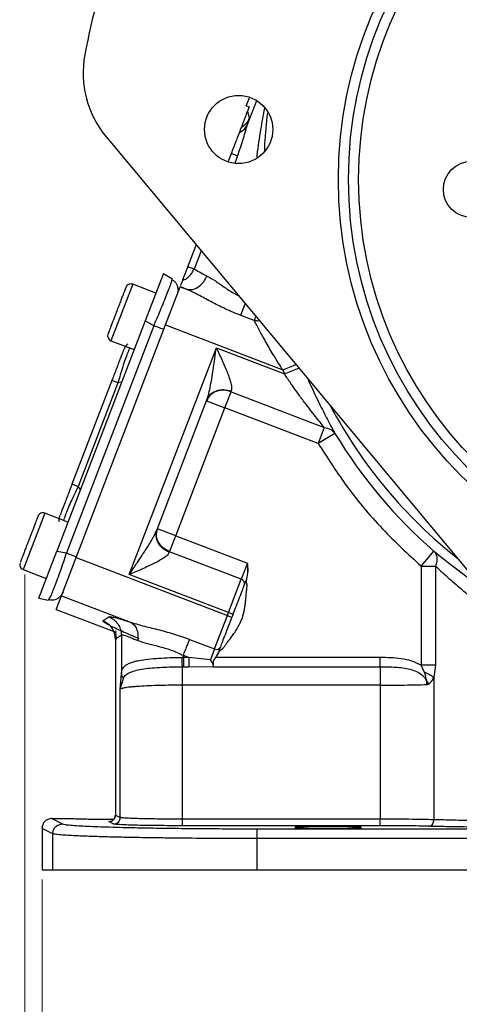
# Model space of a CAD drawing. Header units: inches. Extents: x 0.6 to 16.3, y 0.2 to 11.5.
# Tile 9 of 12: x 9.1 to 10.9, y 4 to 8. Entities that reach past the tile are written whole.
import ezdxf

# ---------------------------------------------------------------- set-up
doc = ezdxf.new("R2010")
doc.units = ezdxf.units.IN
doc.header["$MEASUREMENT"] = 0
doc.styles.add('SLDTEXTSTYLE0', font='TXT', dxfattribs={"width": 0.75})
doc.dimstyles.new('SLDDIMSTYLE1', dxfattribs={"dimtxt": 0.137795, "dimasz": 0.14, "dimexe": 0, "dimexo": 0.0625, "dimgap": 0.034449, "dimtad": 0, "dimdec": 1, "dimlfac": 1.5, "dimrnd": 1e-09, "dimzin": 12, "dimdsep": 46, "dimtxsty": 'SLDTEXTSTYLE0', "dimblk1": 'CLOSED', "dimblk2": 'CLOSED', "dimsah": 1, "dimcen": 0.09, "dimadec": 0, "dimazin": 3, "dimtfac": 1, "dimtdec": 1, "dimtofl": 0, "dimtmove": 0, "dimatfit": 3, "dimldrblk": 'CLOSED', "dimfxl": 0, "dimfrac": 2, "dimtolj": 1, "dimtzin": 12, "dimarcsym": 0})

# ---------------------------------------------------------------- blocks, each defined once
blk = doc.blocks.new('_Closed')
at = {"color": 0, "linetype": 'ByBlock', "lineweight": -2}
for p, q in [((-1, 0.166667), (0, 0)), ((-1, 0.166667), (-1, -0.166667)), ((0, 0), (-1, -0.166667)), ((0, 0), (-1, 0))]:
    blk.add_line(p, q, dxfattribs=at)
blk = doc.blocks.new('_D_2')
at = {"color": 7, "linetype": 'Continuous', "lineweight": 0}
for p, q in [((9.0903, 5.7404), (9.0903, 3.1849)), ((11.2433, 4.7912), (11.2433, 3.1849)), ((9.8949, 3.4227), (9.8529, 3.4227)), ((9.8529, 3.4227), (9.8529, 3.204)), ((10.0985, 3.4227), (10.1405, 3.4227)), ((10.1405, 3.4227), (10.1405, 3.204)), ((9.0903, 3.2243), (9.732, 3.2243)), ((11.2433, 3.2243), (10.2613, 3.2243)), ((9.8529, 3.204), (9.8949, 3.204)), ((10.1405, 3.204), (10.0985, 3.204))]:
    blk.add_line(p, q, dxfattribs=at)
at = {"color": 7, "linetype": 'Continuous', "lineweight": 18, "xscale": 0.14, "yscale": 0.14, "rotation": 180.0000000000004}
blk.add_blockref('_Closed', (9.0903, 3.2243, -0.768), dxfattribs=at)
at = {"color": 7, "linetype": 'Continuous', "lineweight": 18, "xscale": 0.14, "yscale": 0.14}
blk.add_blockref('_Closed', (11.2433, 3.2243, -0.768), dxfattribs=at)
at = {"color": 7, "linetype": 'Continuous', "lineweight": 18, "char_height": 0.1378, "attachment_point": 1, "style": 'SLDTEXTSTYLE0'}
for s, insert in [('82', (9.8949, 3.3816)), ('3.2', (9.8694, 3.1754))]:
    blk.add_mtext(s, dxfattribs=dict(at, insert=insert))
blk = doc.blocks.new('_D_3')
at = {"color": 7, "linetype": 'Continuous', "lineweight": 0}
for p, q in [((11.2433, 4.7912), (11.2433, 3.639)), ((9.1599, 4.4957), (9.1599, 3.639)), ((10.3168, 3.8768), (10.2749, 3.8768)), ((10.2749, 3.8768), (10.2749, 3.658)), ((10.5205, 3.8768), (10.5625, 3.8768)), ((10.5625, 3.8768), (10.5625, 3.658)), ((9.1599, 3.6783), (10.154, 3.6783)), ((10.2749, 3.658), (10.3168, 3.658)), ((10.5625, 3.658), (10.5205, 3.658)), ((11.2433, 3.6783), (10.6833, 3.6783))]:
    blk.add_line(p, q, dxfattribs=at)
at = {"color": 7, "linetype": 'Continuous', "lineweight": 18, "xscale": 0.14, "yscale": 0.14, "rotation": 180.0000000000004}
blk.add_blockref('_Closed', (9.1599, 3.6783, -0.768), dxfattribs=at)
at = {"color": 7, "linetype": 'Continuous', "lineweight": 18, "xscale": 0.14, "yscale": 0.14}
blk.add_blockref('_Closed', (11.2433, 3.6783, -0.768), dxfattribs=at)
at = {"color": 7, "linetype": 'Continuous', "lineweight": 18, "char_height": 0.1378, "attachment_point": 1, "style": 'SLDTEXTSTYLE0'}
for s, insert in [('79', (10.3168, 3.8357)), ('3.1', (10.2914, 3.6295))]:
    blk.add_mtext(s, dxfattribs=dict(at, insert=insert))

msp = doc.modelspace()

# ---------------------------------------------------------------- linework, layer by layer
at = {"color": 7, "linetype": 'Continuous', "lineweight": 25}
for p, q in [((10.0059, 7.6868), (9.9928, 7.6526)), ((9.9924, 7.6516), (9.9928, 7.6526)), ((9.9924, 7.6516), (9.993, 7.6514)), ((9.9928, 7.6526), (9.993, 7.6514)), ((9.993, 7.6514), (10.0048, 7.6468)), ((10.0048, 7.6468), (9.998, 7.6291)), ((9.998, 7.6291), (10.0044, 7.6008)), ((9.4224, 7.5235), (11.4893, 5.0424)), ((9.9188, 7.4228), (9.9321, 7.4574)), ((9.7547, 6.9952), (9.7887, 7.0838)), ((9.7797, 6.9856), (9.7547, 6.9952)), ((9.6549, 6.9677), (9.581, 6.7752)), ((9.6549, 6.9677), (9.689, 6.9471)), ((9.689, 6.9471), (9.6875, 6.9391)), ((9.6241, 6.8874), (9.5295, 6.9237)), ((9.6638, 6.7583), (9.7234, 6.9136)), ((9.7234, 6.9136), (9.724, 6.9153)), ((9.7234, 6.9136), (9.7488, 6.9039)), ((9.724, 6.9153), (9.7488, 6.9039)), ((9.7148, 6.9002), (9.7114, 6.8824)), ((10.025, 6.7756), (9.9699, 6.7967)), ((9.581, 6.7752), (9.2204, 5.8357)), ((9.6152, 6.7547), (9.2595, 5.8281)), ((9.2993, 5.8088), (9.6638, 6.7583)), ((9.6152, 6.7547), (9.581, 6.7752)), ((9.6638, 6.7583), (10.1411, 6.575)), ((9.4411, 6.6934), (9.5357, 6.6571)), ((9.5157, 5.7401), (9.8706, 6.6645)), ((9.8706, 6.6645), (10.148, 6.5581)), ((10.1411, 6.575), (10.148, 6.5581)), ((9.4445, 6.5313), (9.2821, 6.1082)), ((9.4694, 6.5218), (9.307, 6.0987)), ((9.9054, 6.4203), (9.9304, 6.4856)), ((9.9304, 6.4856), (9.9314, 6.488)), ((9.9304, 6.4856), (10.3107, 6.3396)), ((9.6289, 5.9233), (9.8321, 6.4526)), ((9.8307, 6.449), (9.9054, 6.4203)), ((9.705, 5.8982), (9.9054, 6.4203)), ((10.2857, 6.2744), (9.9054, 6.4203)), ((10.3107, 6.3396), (10.2857, 6.2744)), ((10.3542, 6.3156), (10.2857, 6.2744)), ((9.2657, 5.9538), (9.1711, 5.9901)), ((9.705, 5.8982), (9.6303, 5.9269)), ((9.6799, 5.833), (9.705, 5.8982)), ((9.705, 5.8982), (9.9975, 5.786)), ((9.1465, 5.6432), (9.2204, 5.8357)), ((9.2204, 5.8357), (9.2595, 5.8281)), ((9.679, 5.8306), (9.6799, 5.833)), ((9.9724, 5.7207), (9.6799, 5.833)), ((10.7052, 5.7744), (10.7577, 5.8348)), ((9.0751, 5.7997), (9.0718, 5.7909)), ((9.2396, 5.6534), (9.2993, 5.8088)), ((9.2993, 5.8088), (9.9155, 5.5723)), ((9.9975, 5.786), (9.9724, 5.7207)), ((9.0827, 5.7598), (9.1773, 5.7235)), ((10.7052, 5.7744), (10.764, 5.7744)), ((10.7052, 5.7744), (10.7052, 5.3698)), ((10.764, 5.7744), (10.764, 5.3698)), ((9.9202, 5.5848), (9.5157, 5.7401)), ((9.9202, 5.5848), (9.9724, 5.7207)), ((9.2456, 5.6688), (9.2362, 5.6533)), ((9.1465, 5.6432), (9.1856, 5.6356)), ((9.1894, 5.6419), (9.1856, 5.6356)), ((9.2183, 5.5979), (9.2396, 5.6534)), ((9.2396, 5.6534), (9.5201, 5.5458)), ((9.2183, 5.5979), (9.4604, 5.5049)), ((9.9155, 5.5723), (9.9202, 5.5848)), ((9.9389, 5.5776), (9.9202, 5.5848)), ((9.408, 5.5514), (9.432, 5.5679)), ((9.8633, 5.4363), (9.9155, 5.5723)), ((9.9155, 5.5723), (9.9341, 5.5651)), ((9.9341, 5.5651), (9.9389, 5.5776)), ((9.4589, 5.4771), (9.4589, 5.477)), ((9.4589, 5.477), (9.4589, 4.759)), ((9.4833, 5.4933), (9.4593, 5.4768)), ((9.4593, 5.4768), (9.4593, 4.7591)), ((9.4833, 5.4933), (9.4833, 5.3355)), ((9.7613, 5.4755), (9.8633, 5.4363)), ((9.8633, 5.4363), (9.8465, 5.3927)), ((9.7362, 5.4018), (9.7313, 5.4018)), ((9.7582, 5.4018), (9.7362, 5.4102)), ((9.7362, 5.4018), (9.7362, 5.4102)), ((9.7582, 5.4018), (9.7362, 5.4018)), ((9.8465, 5.3927), (9.7582, 5.4018)), ((9.868, 5.4021), (9.8784, 5.42)), ((9.8685, 5.4018), (9.879, 5.4197)), ((10.5382, 5.4018), (9.8685, 5.4018)), ((9.8784, 5.42), (9.8787, 5.4208)), ((9.879, 5.4197), (9.8794, 5.4205)), ((9.732, 5.3641), (9.7362, 5.3641)), ((9.7362, 5.3641), (9.7582, 5.3641)), ((9.7582, 5.3641), (9.8575, 5.3654)), ((9.8574, 5.3641), (9.8586, 5.367)), ((9.8575, 5.3654), (9.8574, 5.3641)), ((9.8574, 5.3641), (10.5382, 5.3641)), ((9.8575, 5.3656), (9.8578, 5.3663)), ((9.8575, 5.3654), (9.8575, 5.3656)), ((9.8578, 5.3663), (9.8579, 5.3666)), ((10.7186, 5.3408), (10.7052, 5.3698)), ((10.764, 5.3698), (10.7576, 5.3204)), ((9.4791, 5.2721), (9.4833, 5.3355)), ((9.4791, 5.2721), (9.4915, 5.3165)), ((10.7576, 5.3204), (10.7576, 4.7399)), ((9.4791, 4.7492), (9.4791, 5.2721)), ((10.5382, 5.2887), (9.732, 5.2887)), ((9.732, 4.7422), (9.732, 5.2887)), ((10.5382, 5.2887), (10.5382, 4.7422)), ((9.1999, 4.7447), (9.2437, 4.7228)), ((9.1999, 4.7447), (9.2743, 4.7447)), ((9.4593, 4.7591), (9.4791, 4.7492)), ((10.5382, 4.7422), (9.732, 4.7422)), ((9.2038, 4.6828), (9.1599, 4.7047)), ((9.1599, 4.7047), (9.1599, 4.535)), ((9.4524, 4.7225), (9.4326, 4.7324)), ((10.5382, 4.7156), (9.732, 4.7156)), ((10.036, 4.7031), (12.4505, 4.7031)), ((9.2038, 4.535), (9.2038, 4.6828)), ((10.036, 4.6631), (10.036, 4.535)), ((12.4505, 4.6631), (10.036, 4.6631)), ((9.1599, 4.535), (9.2038, 4.535)), ((9.2038, 4.535), (10.036, 4.535)), ((10.036, 4.535), (12.4505, 4.535))]:
    msp.add_line(p, q, dxfattribs=at)
at = {"color": 8, "linetype": 'Continuous', "lineweight": 25}
for p, q in [((9.9976, 7.5752), (10.0351, 7.6729)), ((9.9571, 7.4478), (9.9453, 7.417)), ((9.8083, 7.0602), (9.7797, 6.9856)), ((9.5295, 6.9237), (9.4411, 6.6934)), ((10.0315, 6.7923), (10.025, 6.7756)), ((9.4846, 6.5242), (9.4694, 6.5218)), ((9.3167, 6.0867), (9.307, 6.0987)), ((9.1711, 5.9901), (9.0884, 5.7747)), ((9.0884, 5.7747), (9.0827, 5.7598))]:
    msp.add_line(p, q, dxfattribs=at)
at = {"color": 7, "linetype": 'Continuous', "lineweight": 25}
for centre, radius in [((12.0766, 7.3514), 1.7087), ((12.0766, 7.3514), 1.6673), ((12.0766, 7.3514), 1.626), ((9.9614, 7.5551), 0.139), ((10.9106, 7.3107), 0.1147)]:
    msp.add_circle(centre, radius, dxfattribs=at)
for centre, radius, start, end in [((12.0766, 7.3514), 2.7888, 149.5, 169.5), ((9.7364, 7.7852), 0.4088, 169.5, 219.7975), ((9.5218, 6.9038), 0.0213, 69, 159), ((9.4487, 6.7133), 0.0213, 159, 249), ((12.0766, 7.3514), 2.0099, 211.0232, 228.9899), ((9.1634, 5.9702), 0.0213, 69, 159), ((9.0903, 5.7798), 0.0213, 159, 249), ((9.9668, 5.7027), 0.0189, 343.1171, 72.5963), ((9.8711, 5.4535), 0.0189, 245.4037, 334.8829)]:
    msp.add_arc(centre, radius, start, end, dxfattribs=at)
at = {"color": 8, "linetype": 'Continuous', "lineweight": 25}
msp.add_arc((12.0766, 7.3514), 1.9709, 207.9843, 231.6106, dxfattribs=at)
for points, knots in [([(10.0366, 7.4414), (10.0369, 7.4444), (10.0407, 7.4827), (10.0507, 7.5495), (10.0624, 7.6127), (10.0677, 7.6414)], [0, 0, 0, 0, 0.044358, 0.565728, 1, 1, 1, 1]), ([(10.0677, 7.4697), (10.0679, 7.4784), (10.0692, 7.5301), (10.0752, 7.5804), (10.0802, 7.6223)], [0, 0, 0, 0, 0.169613, 1, 1, 1, 1]), ([(9.8323, 6.9574), (9.8435, 6.9511), (9.8659, 6.9385), (9.9044, 6.9111), (9.9356, 6.8896), (9.9556, 6.8804), (9.9596, 6.8786)], [0, 0, 0, 0, 0.3071, 0.615599, 0.923191, 1, 1, 1, 1]), ([(9.6875, 6.9391), (9.6873, 6.9375), (9.687, 6.9339), (9.6803, 6.9146), (9.6712, 6.8902), (9.6592, 6.8598), (9.6412, 6.8155), (9.6254, 6.7786), (9.6152, 6.7547)], [0, 0, 0, 0, 0.126702, 0.277032, 0.425145, 0.573262, 0.723588, 1, 1, 1, 1]), ([(9.9699, 6.7967), (9.9713, 6.8004), (9.9741, 6.8077), (9.9803, 6.8238), (9.9852, 6.8364), (9.9879, 6.8437), (9.9882, 6.8443)], [0, 0, 0, 0, 0.322603, 0.645206, 0.967809, 1, 1, 1, 1]), ([(10.0465, 6.7743), (10.0462, 6.7743), (10.0389, 6.7731), (10.0318, 6.7744), (10.025, 6.7756)], [0, 0, 0, 0, 0.044588, 1, 1, 1, 1]), ([(9.5177, 6.664), (9.5147, 6.6575), (9.5065, 6.6401), (9.4889, 6.5884), (9.4759, 6.5438), (9.4694, 6.5218)], [0, 0, 0, 0, 0.2310896, 0.6193627, 1, 1, 1, 1]), ([(10.1411, 6.575), (10.1504, 6.5788), (10.1691, 6.5863), (10.1881, 6.5939), (10.194, 6.5963), (10.1946, 6.5965)], [0, 0, 0, 0, 0.4714256, 0.9428511, 1, 1, 1, 1]), ([(10.148, 6.5581), (10.1573, 6.5619), (10.1761, 6.5696), (10.1971, 6.5783), (10.2043, 6.5812), (10.2066, 6.5822)], [0, 0, 0, 0, 0.408955, 0.817911, 1, 1, 1, 1]), ([(10.2441, 6.5371), (10.2477, 6.5287), (10.2624, 6.4944), (10.2899, 6.4376), (10.3189, 6.3809), (10.3405, 6.3407), (10.3497, 6.3237), (10.3542, 6.3156)], [0, 0, 0, 0, 0.098353, 0.396958, 0.696745, 0.853386, 1, 1, 1, 1]), ([(9.307, 6.0987), (9.297, 6.078), (9.2769, 6.0362), (9.2554, 5.9859), (9.2498, 5.9676), (9.2477, 5.9607)], [0, 0, 0, 0, 0.380637, 0.76891, 1, 1, 1, 1]), ([(9.2595, 5.8281), (9.2511, 5.8035), (9.2382, 5.7655), (9.2219, 5.7205), (9.2104, 5.6899), (9.2008, 5.6656), (9.1927, 5.6463), (9.1905, 5.6433), (9.1894, 5.6419)], [0, 0, 0, 0, 0.2720334, 0.4199823, 0.5657498, 0.711521, 0.8594662, 1, 1, 1, 1]), ([(10.7577, 5.8348), (10.7857, 5.8126), (10.8415, 5.7685), (10.9066, 5.7203), (10.9436, 5.6972), (10.9441, 5.6968)], [0, 0, 0, 0, 0.497597, 0.993046, 1, 1, 1, 1]), ([(10.764, 5.7744), (10.7711, 5.7677), (10.7862, 5.7535), (10.8119, 5.7301), (10.8391, 5.7061), (10.8695, 5.6801), (10.899, 5.6559), (10.9339, 5.6284), (10.9695, 5.6016), (11.0093, 5.5731), (11.0493, 5.5461), (11.0772, 5.5278), (11.0922, 5.5187), (11.0929, 5.5182)], [0, 0, 0, 0, 0.08105, 0.172635, 0.274769, 0.357568, 0.469231, 0.550703, 0.671069, 0.777679, 0.883674, 0.994708, 1, 1, 1, 1]), ([(9.4326, 4.7324), (9.4319, 4.733), (9.4311, 4.7338), (9.4413, 4.7345), (9.4431, 4.7347)], [0, 0, 0, 0, 0.8192032, 1, 1, 1, 1])]:
    msp.add_open_spline(points, degree=3, knots=knots, dxfattribs=at)
at = {"color": 7, "linetype": 'Continuous', "lineweight": 25}
for points, knots in [([(9.9722, 7.5618), (9.9764, 7.5726), (9.9816, 7.5863), (9.9906, 7.6098), (9.9946, 7.6202), (9.9965, 7.625), (9.9973, 7.6272), (9.9977, 7.6283), (9.998, 7.6289), (9.998, 7.6291)], [0, 0, 0, 0, 0.73527, 0.927819, 0.977705, 0.991687, 0.99634, 0.998249, 1, 1, 1, 1]), ([(9.9976, 7.5752), (9.9997, 7.582), (10.004, 7.5955), (10.0043, 7.5991), (10.0044, 7.6008)], [0, 0, 0, 0, 0.499976, 1, 1, 1, 1]), ([(9.9571, 7.4478), (9.9657, 7.4723), (9.9783, 7.5082), (9.9901, 7.5511), (9.9951, 7.5674), (9.9976, 7.5752)], [0, 0, 0, 0, 0.521415, 0.767989, 1, 1, 1, 1]), ([(9.9649, 7.5427), (9.9721, 7.5468), (9.9866, 7.5549), (9.9939, 7.5684), (9.9976, 7.5752)], [0, 0, 0, 0, 0.499998, 1, 1, 1, 1]), ([(9.9649, 7.5427), (9.9666, 7.5472), (9.9703, 7.5569), (9.9716, 7.5601), (9.9722, 7.5618)], [0, 0, 0, 0, 0.45417, 1, 1, 1, 1]), ([(9.9321, 7.4574), (9.9385, 7.4741), (9.9479, 7.4985), (9.9589, 7.5272), (9.9629, 7.5376), (9.9649, 7.5427)], [0, 0, 0, 0, 0.517396, 0.759937, 1, 1, 1, 1]), ([(9.7333, 6.9395), (9.7341, 6.9416), (9.7358, 6.946), (9.741, 6.9595), (9.7475, 6.9765), (9.7524, 6.9891), (9.7547, 6.9952)], [0, 0, 0, 0, 0.243222, 0.5, 0.756778, 1, 1, 1, 1]), ([(9.7333, 6.9395), (9.7385, 6.9418), (9.7486, 6.9465), (9.7616, 6.9574), (9.7725, 6.9703), (9.7773, 6.9805), (9.7797, 6.9856)], [0, 0, 0, 0, 0.2543724, 0.499996, 0.7501506, 1, 1, 1, 1]), ([(9.7488, 6.9039), (9.7574, 6.9026), (9.7744, 6.9), (9.7999, 6.9131), (9.8201, 6.9331), (9.8283, 6.9493), (9.8323, 6.9574)], [0, 0, 0, 0, 0.2796321, 0.5592633, 0.7796266, 1, 1, 1, 1]), ([(9.8323, 6.9574), (9.8212, 6.9628), (9.7972, 6.9744), (9.7858, 6.9817), (9.7797, 6.9856)], [0, 0, 0, 0, 0.462235, 1, 1, 1, 1]), ([(9.5017, 6.911), (9.5017, 6.911), (9.5018, 6.9111), (9.4981, 6.9016), (9.4907, 6.8823), (9.4827, 6.8615), (9.4758, 6.8434), (9.4684, 6.8241), (9.4588, 6.7991), (9.4475, 6.7696), (9.4383, 6.7457), (9.4329, 6.7317), (9.4301, 6.7244), (9.4288, 6.7209), (9.4289, 6.7213), (9.429, 6.7214)], [0, 0, 0, 0, 0.038614, 0.158342, 0.278071, 0.342523, 0.408342, 0.474162, 0.538614, 0.658342, 0.778071, 0.842523, 0.908342, 0.974162, 1, 1, 1, 1]), ([(9.7149, 6.9001), (9.7146, 6.9047), (9.7141, 6.914), (9.7086, 6.9261), (9.7004, 6.936), (9.6927, 6.9401), (9.6889, 6.9422)], [0, 0, 0, 0, 0.24674, 0.496303, 0.747818, 1, 1, 1, 1]), ([(9.7255, 6.919), (9.7256, 6.9194), (9.7263, 6.9212), (9.7293, 6.9291), (9.732, 6.936), (9.7333, 6.9395)], [0, 0, 0, 0, 0.100463, 0.546703, 1, 1, 1, 1]), ([(9.9699, 6.7967), (9.9487, 6.8054), (9.9068, 6.8227), (9.8488, 6.8525), (9.7958, 6.8816), (9.7642, 6.8966), (9.7488, 6.9039)], [0, 0, 0, 0, 0.2642314, 0.5217209, 0.767976, 1, 1, 1, 1]), ([(10.1411, 6.575), (10.1291, 6.5939), (10.1055, 6.631), (10.0784, 6.6775), (10.0592, 6.712), (10.0419, 6.7438), (10.0318, 6.7629), (10.025, 6.7756)], [0, 0, 0, 0, 0.263099, 0.519451, 0.647725, 0.766004, 1, 1, 1, 1]), ([(9.5093, 6.6799), (9.5093, 6.6799), (9.5053, 6.6774), (9.4991, 6.6699), (9.495, 6.6616), (9.493, 6.6575)], [0, 0, 0, 0, 0.005601, 0.502801, 1, 1, 1, 1]), ([(9.493, 6.6575), (9.4924, 6.656), (9.4915, 6.6537), (9.4857, 6.6385), (9.4797, 6.6229), (9.4722, 6.6034), (9.4607, 6.5733), (9.451, 6.5481), (9.4445, 6.5313)], [0, 0, 0, 0, 0.250062, 0.37621, 0.5, 0.623853, 0.749938, 1, 1, 1, 1]), ([(9.8321, 6.4526), (9.8348, 6.4611), (9.8408, 6.4794), (9.8473, 6.5119), (9.8535, 6.5473), (9.8592, 6.5841), (9.8648, 6.623), (9.8685, 6.6499), (9.8706, 6.6645)], [0, 0, 0, 0, 0.134005, 0.290092, 0.46513, 0.632278, 0.799018, 1, 1, 1, 1]), ([(9.8706, 6.6645), (9.8746, 6.656), (9.8825, 6.6389), (9.8944, 6.6128), (9.9054, 6.5879), (9.9157, 6.5633), (9.9241, 6.5409), (9.9304, 6.5196), (9.934, 6.5012), (9.9322, 6.4922), (9.9314, 6.488)], [0, 0, 0, 0, 0.132326, 0.264067, 0.403478, 0.522856, 0.655449, 0.770033, 0.892837, 1, 1, 1, 1]), ([(10.3107, 6.3396), (10.3051, 6.3465), (10.2936, 6.3606), (10.2741, 6.3849), (10.2535, 6.411), (10.2308, 6.4407), (10.2042, 6.4766), (10.1758, 6.5165), (10.1567, 6.545), (10.148, 6.5581)], [0, 0, 0, 0, 0.117826, 0.239995, 0.364487, 0.490637, 0.646797, 0.83805, 1, 1, 1, 1]), ([(9.9304, 6.4856), (9.9211, 6.4883), (9.9062, 6.4925), (9.8853, 6.4912), (9.8651, 6.4859), (9.8435, 6.4729), (9.8349, 6.4569), (9.8307, 6.449)], [0, 0, 0, 0, 0.230676, 0.366477, 0.509261, 0.756865, 1, 1, 1, 1]), ([(10.3107, 6.3396), (10.3199, 6.3378), (10.3383, 6.3342), (10.3489, 6.3218), (10.3542, 6.3156)], [0, 0, 0, 0, 0.5, 1, 1, 1, 1]), ([(10.2857, 6.2744), (10.3215, 6.2185), (10.4001, 6.0959), (10.5403, 5.9273), (10.6518, 5.8239), (10.7052, 5.7744)], [0, 0, 0, 0, 0.3038073, 0.6667303, 1, 1, 1, 1]), ([(9.2821, 6.1082), (9.2757, 6.0915), (9.266, 6.0662), (9.2545, 6.0362), (9.247, 6.0167), (9.241, 6.0011), (9.2351, 5.9859), (9.2343, 5.9836), (9.2337, 5.9821)], [0, 0, 0, 0, 0.250062, 0.37621, 0.5, 0.623853, 0.749938, 1, 1, 1, 1]), ([(9.1434, 5.9774), (9.1434, 5.9775), (9.1436, 5.978), (9.1424, 5.9748), (9.1397, 5.9679), (9.1344, 5.9541), (9.1254, 5.9306), (9.1141, 5.9012), (9.1045, 5.8762), (9.0971, 5.8569), (9.0901, 5.8387), (9.082, 5.8174), (9.0778, 5.8067), (9.0751, 5.7997)], [0, 0, 0, 0, 0.024871, 0.103544, 0.182216, 0.259254, 0.402362, 0.545471, 0.622509, 0.701181, 0.779854, 0.856892, 1, 1, 1, 1]), ([(9.2309, 5.9545), (9.2309, 5.9545), (9.2295, 5.959), (9.2299, 5.9688), (9.2324, 5.9777), (9.2337, 5.9821)], [0, 0, 0, 0, 0.005601, 0.5028, 1, 1, 1, 1]), ([(9.5157, 5.7401), (9.5223, 5.7497), (9.5334, 5.7662), (9.5504, 5.7915), (9.5657, 5.8145), (9.5861, 5.8459), (9.6092, 5.8819), (9.6227, 5.9102), (9.6289, 5.9233)], [0, 0, 0, 0, 0.158568, 0.270481, 0.41316, 0.535114, 0.784657, 1, 1, 1, 1]), ([(9.679, 5.8306), (9.6768, 5.8269), (9.6735, 5.8212), (9.6647, 5.8135), (9.6543, 5.8059), (9.6381, 5.7961), (9.6164, 5.7848), (9.5923, 5.7734), (9.5674, 5.7623), (9.5417, 5.7512), (9.5244, 5.7438), (9.5157, 5.7401)], [0, 0, 0, 0, 0.10713, 0.166309, 0.230134, 0.344684, 0.477255, 0.605667, 0.735997, 0.867707, 1, 1, 1, 1]), ([(10.7577, 5.8348), (10.7606, 5.8313), (10.7664, 5.8244), (10.77, 5.8096), (10.7698, 5.7927), (10.7659, 5.7805), (10.764, 5.7744)], [0, 0, 0, 0, 0.250001, 0.500001, 0.75, 1, 1, 1, 1]), ([(9.9943, 5.7219), (9.9966, 5.7325), (10.0011, 5.7537), (9.9987, 5.7752), (9.9975, 5.786)], [0, 0, 0, 0, 0.49804, 1, 1, 1, 1]), ([(9.995, 5.7217), (9.9972, 5.7323), (10.0016, 5.7536), (9.9989, 5.7752), (9.9975, 5.786)], [0, 0, 0, 0, 0.4994796, 1, 1, 1, 1]), ([(9.8794, 5.4205), (9.8811, 5.4235), (9.8838, 5.428), (9.8881, 5.4318), (9.893, 5.4358), (9.9, 5.441), (9.9054, 5.4495), (9.9102, 5.4561), (9.9143, 5.4617), (9.9202, 5.4696), (9.9255, 5.4767), (9.9295, 5.482), (9.9344, 5.4887), (9.9427, 5.5002), (9.9545, 5.5179), (9.9653, 5.537), (9.9735, 5.5553), (9.9794, 5.5727), (9.9835, 5.5891), (9.9867, 5.6059), (9.989, 5.6227), (9.9902, 5.6341), (9.991, 5.6417), (9.9918, 5.6506), (9.9931, 5.6641), (9.9944, 5.6794), (9.9964, 5.691), (9.9951, 5.6995), (9.9939, 5.706), (9.993, 5.7129), (9.9942, 5.7182), (9.995, 5.7217)], [0, 0, 0, 0, 0.031116, 0.04625, 0.051755, 0.087847, 0.122649, 0.141159, 0.161828, 0.184657, 0.229189, 0.241286, 0.244793, 0.303819, 0.368142, 0.436227, 0.499645, 0.548385, 0.600278, 0.651632, 0.701479, 0.752721, 0.754662, 0.770434, 0.832446, 0.876673, 0.907884, 0.937762, 0.952586, 0.967761, 1, 1, 1, 1]), ([(9.995, 5.7217), (9.9949, 5.7217), (9.9948, 5.7218), (9.9946, 5.7218), (9.9945, 5.7219), (9.9944, 5.7219), (9.9943, 5.7219), (9.9943, 5.7219), (9.9943, 5.7219)], [0, 0, 0, 0, 0.239304, 0.368266, 0.500022, 0.631772, 0.760723, 1, 1, 1, 1]), ([(9.9389, 5.5776), (9.9435, 5.5895), (9.9528, 5.6138), (9.9658, 5.6477), (9.9772, 5.6772), (9.9823, 5.6906), (9.9848, 5.6972)], [0, 0, 0, 0, 0.245536, 0.5, 0.754464, 1, 1, 1, 1]), ([(9.1883, 5.6386), (9.1926, 5.6377), (9.2012, 5.6358), (9.2141, 5.638), (9.2264, 5.6434), (9.233, 5.65), (9.2363, 5.6533)], [0, 0, 0, 0, 0.252652, 0.503903, 0.753133, 1, 1, 1, 1]), ([(9.5565, 5.4778), (9.5341, 5.4873), (9.489, 5.5066), (9.4404, 5.5294), (9.4099, 5.5458), (9.4086, 5.5495), (9.408, 5.5514)], [0, 0, 0, 0, 0.251919, 0.508037, 0.759698, 1, 1, 1, 1]), ([(9.432, 5.5679), (9.4339, 5.5682), (9.4379, 5.5688), (9.4564, 5.5648), (9.4832, 5.5575), (9.5078, 5.5497), (9.5201, 5.5458)], [0, 0, 0, 0, 0.246357, 0.496982, 0.74919, 1, 1, 1, 1]), ([(9.5201, 5.5458), (9.5368, 5.5407), (9.5711, 5.5304), (9.631, 5.5164), (9.6956, 5.4991), (9.7392, 5.4834), (9.7613, 5.4755)], [0, 0, 0, 0, 0.231639, 0.476918, 0.734744, 1, 1, 1, 1]), ([(9.5201, 5.5458), (9.5254, 5.5426), (9.5359, 5.5362), (9.5465, 5.5182), (9.5522, 5.496), (9.5509, 5.4794), (9.5502, 5.4712)], [0, 0, 0, 0, 0.250006, 0.499998, 0.750005, 1, 1, 1, 1]), ([(9.8882, 5.4455), (9.8907, 5.4521), (9.8959, 5.4655), (9.9072, 5.495), (9.9202, 5.5289), (9.9296, 5.5532), (9.9341, 5.5651)], [0, 0, 0, 0, 0.245536, 0.5, 0.754464, 1, 1, 1, 1]), ([(9.4626, 5.5102), (9.4621, 5.51), (9.4598, 5.5093), (9.4597, 5.5031), (9.4608, 5.4913), (9.4604, 5.4793), (9.4602, 5.4735)], [0, 0, 0, 0, 0.111275, 0.432822, 0.724915, 1, 1, 1, 1]), ([(9.4833, 5.4933), (9.4847, 5.4936), (9.4877, 5.4942), (9.5018, 5.4902), (9.5221, 5.4829), (9.5407, 5.4751), (9.5502, 5.4712)], [0, 0, 0, 0, 0.2463996, 0.4948313, 0.7420557, 1, 1, 1, 1]), ([(9.5502, 5.4712), (9.5628, 5.4668), (9.5881, 5.458), (9.6351, 5.4476), (9.6859, 5.4333), (9.7194, 5.418), (9.7362, 5.4102)], [0, 0, 0, 0, 0.247971, 0.49533, 0.745303, 1, 1, 1, 1]), ([(9.4833, 5.3355), (9.4837, 5.3392), (9.4848, 5.3469), (9.4886, 5.3561), (9.4946, 5.3643), (9.5033, 5.3717), (9.5159, 5.3787), (9.5335, 5.3849), (9.5581, 5.3906), (9.5919, 5.3955), (9.6346, 5.399), (9.682, 5.4012), (9.7146, 5.4016), (9.7313, 5.4018)], [0, 0, 0, 0, 0.05804, 0.121656, 0.181764, 0.245538, 0.323978, 0.407603, 0.496572, 0.617574, 0.748497, 0.871284, 1, 1, 1, 1]), ([(9.732, 5.3641), (9.732, 5.366), (9.7318, 5.37), (9.7315, 5.3801), (9.7314, 5.3909), (9.7313, 5.3982), (9.7313, 5.4018)], [0, 0, 0, 0, 0.27977, 0.559537, 0.779763, 1, 1, 1, 1]), ([(9.8465, 5.3927), (9.848, 5.3899), (9.851, 5.3843), (9.855, 5.3768), (9.8581, 5.3703), (9.8579, 5.3676), (9.8578, 5.3663)], [0, 0, 0, 0, 0.25192, 0.503164, 0.752496, 1, 1, 1, 1]), ([(9.8579, 5.3666), (9.8583, 5.3688), (9.8591, 5.3731), (9.8581, 5.3809), (9.8593, 5.3878), (9.8622, 5.3945), (9.8657, 5.3991), (9.868, 5.4021)], [0, 0, 0, 0, 0.246389, 0.495863, 0.620486, 0.746693, 1, 1, 1, 1]), ([(9.8586, 5.367), (9.8589, 5.3691), (9.8596, 5.3733), (9.8586, 5.381), (9.8597, 5.3878), (9.8627, 5.3944), (9.8662, 5.3988), (9.8685, 5.4018)], [0, 0, 0, 0, 0.249182, 0.498671, 0.62375, 0.748944, 1, 1, 1, 1]), ([(9.868, 5.4021), (9.8681, 5.4021), (9.8681, 5.4021), (9.8682, 5.402), (9.8684, 5.4019), (9.8685, 5.4018), (9.8685, 5.4018)], [0, 0, 0, 0, 0.24564, 0.499998, 0.754425, 1, 1, 1, 1]), ([(9.879, 5.4197), (9.8789, 5.4197), (9.8788, 5.4198), (9.8785, 5.4199), (9.8784, 5.4199), (9.8784, 5.42), (9.8784, 5.42)], [0, 0, 0, 0, 0.270472, 0.562412, 0.789476, 1, 1, 1, 1]), ([(9.8787, 5.4208), (9.8787, 5.4208), (9.8787, 5.4208), (9.8788, 5.4207), (9.8789, 5.4207), (9.879, 5.4207), (9.8792, 5.4206), (9.8793, 5.4206), (9.8794, 5.4205)], [0, 0, 0, 0, 0.2395082, 0.3683992, 0.5000047, 0.6316108, 0.7605025, 1, 1, 1, 1]), ([(10.7052, 5.3698), (10.6925, 5.3761), (10.6667, 5.3889), (10.61, 5.3999), (10.5668, 5.401), (10.5382, 5.4018)], [0, 0, 0, 0, 0.246952, 0.500568, 1, 1, 1, 1]), ([(9.4915, 5.3165), (9.4947, 5.3216), (9.5012, 5.3319), (9.5253, 5.3454), (9.5712, 5.3563), (9.6463, 5.3627), (9.7035, 5.3636), (9.732, 5.3641)], [0, 0, 0, 0, 0.122769, 0.248293, 0.500131, 0.750864, 1, 1, 1, 1]), ([(9.8579, 5.3666), (9.858, 5.3667), (9.858, 5.3668), (9.8582, 5.3669), (9.8584, 5.367), (9.8585, 5.367), (9.8586, 5.367)], [0, 0, 0, 0, 0.244504, 0.499952, 0.75497, 1, 1, 1, 1]), ([(10.5382, 5.3641), (10.5593, 5.3638), (10.6003, 5.3633), (10.6503, 5.3575), (10.686, 5.3458), (10.7085, 5.3329), (10.7222, 5.3172), (10.7281, 5.3027), (10.7286, 5.2951), (10.7288, 5.2913)], [0, 0, 0, 0, 0.283842, 0.551774, 0.675697, 0.791595, 0.898594, 0.949597, 1, 1, 1, 1]), ([(10.7576, 5.3204), (10.7521, 5.324), (10.7411, 5.3314), (10.7261, 5.3377), (10.7186, 5.3408)], [0, 0, 0, 0, 0.499995, 1, 1, 1, 1]), ([(10.7288, 5.2913), (10.7288, 5.2913), (10.7288, 5.2913), (10.7288, 5.2913), (10.7289, 5.2913), (10.7289, 5.2913), (10.7289, 5.2913), (10.7289, 5.2913), (10.7289, 5.2913), (10.7289, 5.2913), (10.7289, 5.2913), (10.7289, 5.2914), (10.7289, 5.2916), (10.7288, 5.2923), (10.7288, 5.2931), (10.7288, 5.2938), (10.7288, 5.294), (10.7288, 5.2944), (10.7288, 5.2951), (10.7287, 5.2963), (10.7286, 5.298), (10.7284, 5.3004), (10.7281, 5.3039), (10.7274, 5.3089), (10.7261, 5.3162), (10.7235, 5.3272), (10.7205, 5.3356), (10.7186, 5.3408)], [0, 0, 0, 0, 0.000387, 0.000578, 0.000598, 0.000604, 0.00061, 0.000616, 0.000623, 0.000645, 0.000834, 0.001712, 0.0032, 0.013797, 0.042063, 0.050351, 0.053046, 0.057814, 0.07301, 0.095051, 0.126704, 0.171959, 0.236771, 0.330288, 0.467535, 0.67471, 1, 1, 1, 1]), ([(10.7275, 5.3083), (10.7289, 5.3061), (10.7319, 5.3011), (10.7346, 5.2963), (10.736, 5.2937)], [0, 0, 0, 0, 0.456451, 1, 1, 1, 1]), ([(10.7288, 5.2913), (10.7306, 5.2918), (10.7373, 5.2934), (10.748, 5.3028), (10.7542, 5.3141), (10.7576, 5.3204)], [0, 0, 0, 0, 0.139884, 0.52827, 1, 1, 1, 1]), ([(9.732, 5.2887), (9.7166, 5.2886), (9.6854, 5.2885), (9.6395, 5.2875), (9.5958, 5.286), (9.5636, 5.2843), (9.5411, 5.2827), (9.5259, 5.2814), (9.512, 5.2799), (9.4981, 5.278), (9.4844, 5.2754), (9.481, 5.2733), (9.4791, 5.2721)], [0, 0, 0, 0, 0.120065, 0.243321, 0.369788, 0.49948, 0.559839, 0.623234, 0.689668, 0.759139, 0.864253, 1, 1, 1, 1]), ([(10.5382, 5.2887), (10.5549, 5.2887), (10.5888, 5.2888), (10.6385, 5.2893), (10.6866, 5.2901), (10.7147, 5.2909), (10.7288, 5.2913)], [0, 0, 0, 0, 0.241763, 0.489012, 0.741755, 1, 1, 1, 1]), ([(9.1999, 4.7447), (9.1971, 4.7445), (9.1915, 4.7442), (9.1815, 4.7408), (9.1708, 4.7335), (9.1617, 4.7205), (9.1605, 4.71), (9.1599, 4.7047)], [0, 0, 0, 0, 0.136276, 0.265344, 0.500864, 0.749267, 1, 1, 1, 1]), ([(9.4522, 4.7414), (9.4382, 4.7413), (9.4077, 4.741), (9.3666, 4.7413), (9.335, 4.7417), (9.3133, 4.7422), (9.2958, 4.7427), (9.2789, 4.7436), (9.2761, 4.7442), (9.2743, 4.7447)], [0, 0, 0, 0, 0.168532, 0.367601, 0.47477, 0.58422, 0.693677, 0.800868, 1, 1, 1, 1]), ([(9.4589, 4.7594), (9.4588, 4.758), (9.4587, 4.7551), (9.4575, 4.7506), (9.4556, 4.7463), (9.4517, 4.7407), (9.4496, 4.7391), (9.448, 4.7379)], [0, 0, 0, 0, 0.113436, 0.227878, 0.354625, 0.518706, 1, 1, 1, 1]), ([(9.732, 4.7422), (9.7166, 4.7422), (9.6854, 4.7423), (9.6395, 4.7427), (9.5958, 4.7433), (9.5571, 4.7442), (9.5242, 4.7453), (9.5033, 4.7463), (9.4903, 4.7473), (9.4823, 4.7482), (9.4802, 4.7488), (9.4791, 4.7492)], [0, 0, 0, 0, 0.120191, 0.243561, 0.370113, 0.499848, 0.623463, 0.75913, 0.825792, 0.906085, 1, 1, 1, 1]), ([(10.7576, 4.7399), (10.7422, 4.7402), (10.7118, 4.7409), (10.6562, 4.7417), (10.5979, 4.7421), (10.5579, 4.7422), (10.5382, 4.7422)], [0, 0, 0, 0, 0.2619814, 0.5159738, 0.7619793, 1, 1, 1, 1]), ([(10.7376, 4.7132), (10.7405, 4.7138), (10.7463, 4.7149), (10.7528, 4.722), (10.7568, 4.7308), (10.7573, 4.7368), (10.7576, 4.7399)], [0, 0, 0, 0, 0.279634, 0.559249, 0.779637, 1, 1, 1, 1]), ([(11.1315, 4.7352), (11.0965, 4.7353), (11.0261, 4.7354), (10.9263, 4.7364), (10.8333, 4.7378), (10.7832, 4.7392), (10.7576, 4.7399)], [0, 0, 0, 0, 0.2481, 0.499972, 0.743507, 1, 1, 1, 1]), ([(9.2437, 4.7228), (9.2464, 4.722), (9.2519, 4.7203), (9.2748, 4.7179), (9.3153, 4.715), (9.3834, 4.7118), (9.4748, 4.7091), (9.5691, 4.707), (9.6575, 4.7056), (9.7505, 4.7045), (9.8458, 4.7037), (9.9411, 4.7032), (10.0046, 4.7031), (10.036, 4.7031)], [0, 0, 0, 0, 0.0780504, 0.1583513, 0.2407665, 0.3690914, 0.4999363, 0.5872044, 0.6737238, 0.7593073, 0.8416902, 0.9219711, 1, 1, 1, 1]), ([(9.732, 4.7156), (9.7155, 4.7156), (9.6814, 4.7156), (9.6307, 4.716), (9.5819, 4.7166), (9.538, 4.7175), (9.5017, 4.7186), (9.475, 4.7199), (9.4577, 4.7212), (9.4542, 4.7221), (9.4524, 4.7225)], [0, 0, 0, 0, 0.117056, 0.240652, 0.36903, 0.499946, 0.630871, 0.759274, 0.882905, 1, 1, 1, 1]), ([(10.3266, 4.7122), (10.3437, 4.7122), (10.3699, 4.7121), (10.4015, 4.7117), (10.4232, 4.7112), (10.4408, 4.7107), (10.4572, 4.7098), (10.4655, 4.7087), (10.4572, 4.7076), (10.4408, 4.7067), (10.4232, 4.7062), (10.4015, 4.7057), (10.3699, 4.7053), (10.3266, 4.7051), (10.2833, 4.7053), (10.2517, 4.7057), (10.23, 4.7062), (10.2123, 4.7067), (10.196, 4.7076), (10.1876, 4.7087), (10.196, 4.7098), (10.2123, 4.7107), (10.23, 4.7112), (10.2517, 4.7117), (10.2833, 4.7121), (10.3095, 4.7122), (10.3266, 4.7122)], [0, 0, 0, 0, 0.059855, 0.092077, 0.124986, 0.157897, 0.190126, 0.25, 0.309874, 0.342103, 0.375014, 0.407923, 0.440145, 0.5, 0.559855, 0.592077, 0.624986, 0.657897, 0.690126, 0.75, 0.809874, 0.842103, 0.875014, 0.907923, 0.940145, 1, 1, 1, 1]), ([(10.7376, 4.7132), (10.7245, 4.7136), (10.6978, 4.7143), (10.6483, 4.715), (10.5943, 4.7155), (10.5568, 4.7155), (10.5382, 4.7156)], [0, 0, 0, 0, 0.247212, 0.500026, 0.752825, 1, 1, 1, 1]), ([(11.1315, 4.7086), (11.0948, 4.7086), (11.0206, 4.7088), (10.9141, 4.7097), (10.8162, 4.7112), (10.7636, 4.7125), (10.7376, 4.7132)], [0, 0, 0, 0, 0.247175, 0.499974, 0.752788, 1, 1, 1, 1]), ([(10.036, 4.6631), (9.9853, 4.6632), (9.8825, 4.6633), (9.7575, 4.6643), (9.6611, 4.6653), (9.5908, 4.6663), (9.5239, 4.6675), (9.4695, 4.6686), (9.4261, 4.6697), (9.3917, 4.6707), (9.3588, 4.6718), (9.3279, 4.6729), (9.2993, 4.6742), (9.27, 4.6757), (9.2408, 4.6776), (9.2143, 4.68), (9.2075, 4.6818), (9.2038, 4.6828)], [0, 0, 0, 0, 0.120115, 0.243406, 0.306316, 0.370022, 0.434527, 0.499829, 0.539715, 0.580945, 0.623519, 0.667437, 0.712699, 0.759306, 0.825919, 0.906153, 1, 1, 1, 1])]:
    msp.add_open_spline(points, degree=3, knots=knots, dxfattribs=at)
for points in [[(10.0044, 7.6008), (10.0006, 7.593), (9.9931, 7.5774), (9.9792, 7.567), (9.9722, 7.5618)], [(9.9321, 7.4574), (9.9379, 7.4552), (9.9493, 7.4508), (9.9545, 7.4488), (9.9571, 7.4478)], [(9.6563, 6.7389), (9.6557, 6.7391), (9.6545, 6.7396), (9.6453, 6.7431), (9.632, 6.7482), (9.6208, 6.7525), (9.6152, 6.7547)], [(9.4694, 6.5218), (9.4658, 6.5232), (9.4586, 6.5259), (9.4508, 6.529), (9.4455, 6.531), (9.4449, 6.5312), (9.4445, 6.5313)], [(9.8321, 6.4526), (9.8364, 6.4606), (9.8451, 6.4765), (9.8705, 6.4911), (9.9009, 6.4964), (9.9212, 6.4908), (9.9314, 6.488)], [(9.307, 6.0987), (9.3034, 6.1001), (9.2962, 6.1028), (9.2884, 6.1058), (9.2831, 6.1079), (9.2825, 6.1081), (9.2821, 6.1082)], [(9.679, 5.8306), (9.6696, 5.8353), (9.6507, 5.8447), (9.6317, 5.869), (9.6226, 5.8968), (9.6268, 5.9145), (9.6289, 5.9233)], [(9.6799, 5.833), (9.6705, 5.8377), (9.6517, 5.8472), (9.6328, 5.8718), (9.6238, 5.9), (9.6281, 5.9179), (9.6303, 5.9269)], [(9.2595, 5.8281), (9.2651, 5.8259), (9.2763, 5.8216), (9.2897, 5.8165), (9.2988, 5.813), (9.3, 5.8125), (9.3006, 5.8123)], [(9.9848, 5.6972), (9.9861, 5.7006), (9.9887, 5.7074), (9.9925, 5.7171), (9.9943, 5.7219)], [(9.4593, 5.4768), (9.4585, 5.4848), (9.4571, 5.5008), (9.446, 5.5226), (9.4297, 5.5408), (9.4152, 5.5478), (9.408, 5.5514)], [(9.432, 5.5679), (9.4392, 5.5643), (9.4537, 5.5572), (9.47, 5.5391), (9.4811, 5.5173), (9.4825, 5.5013), (9.4833, 5.4933)], [(9.7362, 5.4102), (9.7388, 5.4168), (9.7439, 5.4301), (9.7509, 5.4485), (9.7571, 5.4645), (9.7599, 5.4718), (9.7613, 5.4755)], [(9.8787, 5.4208), (9.8806, 5.4256), (9.8843, 5.4353), (9.8869, 5.4421), (9.8882, 5.4455)], [(9.7362, 5.4018), (9.7362, 5.3977), (9.7362, 5.3895), (9.7362, 5.3784), (9.7362, 5.3692), (9.7362, 5.3658), (9.7362, 5.3641)], [(9.7582, 5.4018), (9.7582, 5.3977), (9.7582, 5.3895), (9.7582, 5.3784), (9.7582, 5.3692), (9.7582, 5.3658), (9.7582, 5.3641)], [(10.5382, 5.3641), (10.5382, 5.3658), (10.5382, 5.3692), (10.5382, 5.3784), (10.5382, 5.3895), (10.5382, 5.3977), (10.5382, 5.4018)], [(9.732, 5.2887), (9.732, 5.2969), (9.732, 5.3133), (9.732, 5.3355), (9.732, 5.3538), (9.732, 5.3606), (9.732, 5.3641)], [(10.5382, 5.3641), (10.5382, 5.3607), (10.5382, 5.3538), (10.5382, 5.3355), (10.5382, 5.3133), (10.5382, 5.2969), (10.5382, 5.2887)], [(10.764, 5.3698), (10.7601, 5.3698), (10.7521, 5.3698), (10.7375, 5.3698), (10.7218, 5.3698), (10.7108, 5.3698), (10.7052, 5.3698)], [(9.4833, 5.3355), (9.4837, 5.3321), (9.4847, 5.3253), (9.4892, 5.3194), (9.4915, 5.3165)], [(9.4326, 4.7324), (9.4361, 4.7328), (9.4431, 4.7336), (9.4519, 4.7398), (9.458, 4.7486), (9.4589, 4.7556), (9.4593, 4.7591)], [(9.4524, 4.7225), (9.4559, 4.7229), (9.4629, 4.7237), (9.4717, 4.7299), (9.4778, 4.7387), (9.4787, 4.7457), (9.4791, 4.7492)], [(9.732, 4.7156), (9.732, 4.716), (9.732, 4.717), (9.732, 4.7232), (9.732, 4.7319), (9.732, 4.7388), (9.732, 4.7422)], [(10.5382, 4.7156), (10.5382, 4.716), (10.5382, 4.717), (10.5382, 4.7232), (10.5382, 4.7319), (10.5382, 4.7388), (10.5382, 4.7422)], [(9.2038, 4.6828), (9.2044, 4.6881), (9.2056, 4.6985), (9.2148, 4.7117), (9.228, 4.721), (9.2385, 4.7222), (9.2437, 4.7228)], [(10.036, 4.7031), (10.036, 4.7024), (10.036, 4.701), (10.036, 4.6917), (10.036, 4.6786), (10.036, 4.6683), (10.036, 4.6631)]]:
    msp.add_open_spline(points, degree=3, dxfattribs=at)

# ---------------------------------------------------------------- dimensions: what is measured, and where the dimension line sits
at = {"color": 7, "linetype": 'Continuous', "lineweight": 18}
for base, p1, picture, middle in [((11.2433, 3.2243), (9.0903, 5.7798), '_D_2', (9.9967, 3.2243)), ((11.2433, 3.6783), (9.1599, 4.535), '_D_3', (10.4187, 3.6783))]:
    dim = msp.add_linear_dim(base=base, p1=p1, p2=(11.2433, 4.8306), dimstyle='SLDDIMSTYLE1', dxfattribs=at)
    dim.commit()
    dim.dimension.update_dxf_attribs({"geometry": picture, "text_midpoint": middle, "dimtype": 160})

doc.saveas('drawing.dxf')
